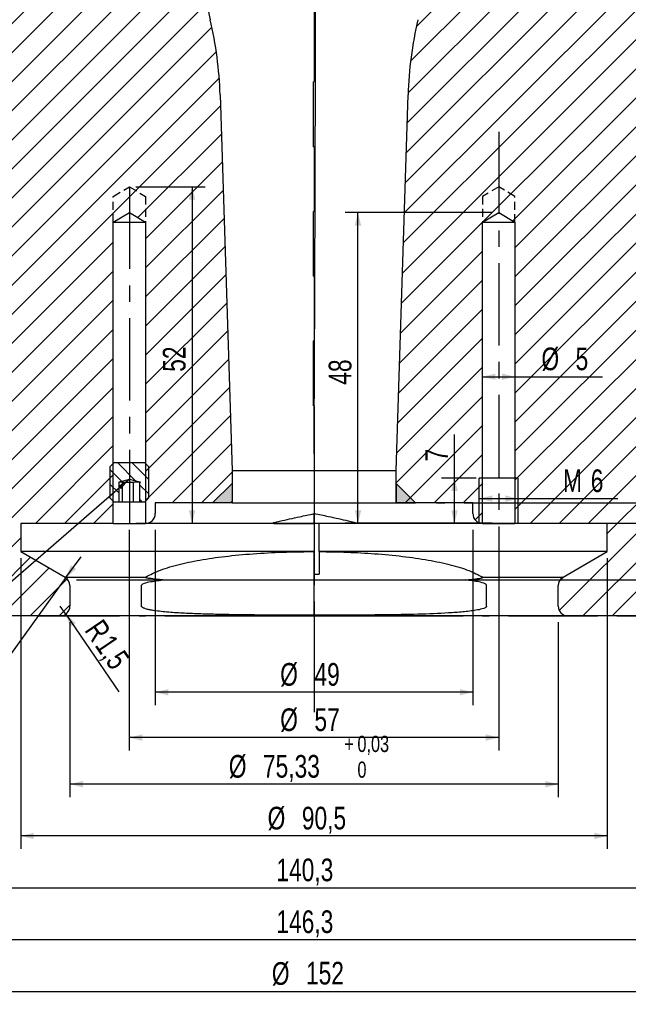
# Model space of a CAD drawing. Header units: millimetres. Extents: x 8 to 834, y 8 to 586.
# Tile 5 of 20: x 327 to 421, y 120 to 272. Entities that reach past the tile are written whole.
import ezdxf

# ---------------------------------------------------------------- set-up
doc = ezdxf.new("R2010")
doc.units = ezdxf.units.MM
doc.linetypes.add('CENTERX2', pattern=[20.32, 12.7, -2.54, 2.54, -2.54])
doc.linetypes.add('HIDDEN', pattern=[1.905, 1.27, -0.635])
for name, color, linetype in [('CENTERLINE', 4, 'CENTERX2'), ('DETAIL', 3, 'Continuous'), ('DIMENSIONS', 2, 'Continuous'), ('HATCH', 3, 'Continuous'), ('HIDDEN', 3, 'HIDDEN'), ('TEXT', 2, 'Continuous')]:
    doc.layers.add(name, color=color, linetype=linetype)
doc.layers.add('OUTLINE', color=7, linetype='Continuous', lineweight=25)
doc.styles.add('SLDTEXTSTYLE0', font='TXT', dxfattribs={"width": 0.75})
doc.dimstyles.new('SLDDIMSTYLE10', dxfattribs={"dimtxt": 3.5, "dimasz": 2, "dimexe": 0, "dimexo": 0.0625, "dimgap": 0.875, "dimtad": 1, "dimrnd": 1e-09, "dimzin": 12, "dimdsep": 46, "dimtxsty": 'SLDTEXTSTYLE0', "dimsah": 1, "dimcen": 0.09, "dimadec": 0, "dimazin": 3, "dimtol": 1, "dimtp": 0.03, "dimtfac": 1, "dimtofl": 0, "dimtmove": 0, "dimatfit": 3, "dimfxl": 0, "dimfrac": 2, "dimtolj": 1, "dimarcsym": 0})
doc.dimstyles.new('SLDDIMSTYLE11', dxfattribs={"dimtxt": 3.5, "dimasz": 2, "dimexe": 0, "dimexo": 0.0625, "dimgap": 0.875, "dimtad": 1, "dimdec": 1, "dimrnd": 1e-09, "dimzin": 12, "dimdsep": 46, "dimtxsty": 'SLDTEXTSTYLE0', "dimsah": 1, "dimcen": 0, "dimadec": 0, "dimazin": 3, "dimtfac": 1, "dimtdec": 1, "dimtofl": 0, "dimtmove": 0, "dimatfit": 3, "dimfxl": 0, "dimfrac": 2, "dimtolj": 1, "dimtzin": 12, "dimarcsym": 0})
doc.dimstyles.new('SLDDIMSTYLE12', dxfattribs={"dimtxt": 3.5, "dimasz": 2, "dimexe": 0, "dimexo": 0.0625, "dimgap": 0.875, "dimtad": 1, "dimrnd": 1e-09, "dimzin": 12, "dimdsep": 46, "dimtxsty": 'SLDTEXTSTYLE0', "dimsah": 1, "dimcen": 0.09, "dimadec": 0, "dimazin": 3, "dimtol": 1, "dimtp": 0.02, "dimtm": 0.02, "dimtfac": 1, "dimtofl": 0, "dimtmove": 0, "dimatfit": 3, "dimfxl": 0, "dimfrac": 2, "dimtolj": 1, "dimarcsym": 0})
doc.dimstyles.new('SLDDIMSTYLE15', dxfattribs={"dimtxt": 3.5, "dimasz": 2, "dimexe": 0, "dimexo": 0.0625, "dimgap": 0.875, "dimtad": 1, "dimrnd": 1e-09, "dimzin": 12, "dimdsep": 46, "dimtxsty": 'SLDTEXTSTYLE0', "dimsah": 1, "dimcen": 0.09, "dimadec": 0, "dimazin": 3, "dimtol": 1, "dimtp": 0.02, "dimtfac": 1, "dimtofl": 0, "dimtmove": 0, "dimatfit": 3, "dimfxl": 0, "dimfrac": 2, "dimtolj": 1, "dimarcsym": 0})
doc.dimstyles.new('SLDDIMSTYLE17', dxfattribs={"dimtxt": 3.5, "dimasz": 2, "dimexe": 0, "dimexo": 0.0625, "dimgap": 0.875, "dimtad": 1, "dimdec": 1, "dimrnd": 1e-09, "dimzin": 12, "dimdsep": 46, "dimtxsty": 'SLDTEXTSTYLE0', "dimsah": 1, "dimcen": 0, "dimadec": 0, "dimazin": 3, "dimtfac": 1, "dimtdec": 1, "dimtofl": 0, "dimtmove": 1, "dimatfit": 3, "dimfxl": 0, "dimfrac": 2, "dimtolj": 1, "dimtzin": 12, "dimarcsym": 0})
doc.dimstyles.new('SLDDIMSTYLE19', dxfattribs={"dimtxt": 3.5, "dimasz": 2, "dimexe": 0, "dimexo": 0.0625, "dimgap": 0.875, "dimtad": 1, "dimrnd": 1e-09, "dimzin": 12, "dimdsep": 46, "dimtxsty": 'SLDTEXTSTYLE0', "dimsah": 1, "dimcen": 0.09, "dimadec": 0, "dimazin": 3, "dimtol": 1, "dimtp": 0.05, "dimtm": 0.05, "dimtfac": 1, "dimtofl": 0, "dimtmove": 0, "dimatfit": 3, "dimfxl": 0, "dimfrac": 2, "dimtolj": 1, "dimarcsym": 0})
doc.dimstyles.new('SLDDIMSTYLE2', dxfattribs={"dimtxt": 3.5, "dimasz": 2, "dimexe": 0, "dimexo": 0.0625, "dimgap": 0.875, "dimtad": 1, "dimrnd": 1e-09, "dimzin": 12, "dimdsep": 46, "dimtxsty": 'SLDTEXTSTYLE0', "dimsah": 1, "dimcen": 0.09, "dimadec": 0, "dimazin": 3, "dimtfac": 1, "dimtofl": 0, "dimtmove": 0, "dimatfit": 3, "dimfxl": 0, "dimfrac": 2, "dimtolj": 1, "dimtzin": 12, "dimarcsym": 0})
doc.dimstyles.new('SLDDIMSTYLE21', dxfattribs={"dimtxt": 0.18, "dimasz": 2, "dimexe": 0, "dimexo": 0.0625, "dimgap": 0, "dimtad": 0, "dimtih": 1, "dimtoh": 1, "dimdec": 0, "dimrnd": 1e-09, "dimzin": 0, "dimdsep": 46, "dimtxsty": 'Standard', "dimsah": 1, "dimcen": 0.09, "dimadec": 0, "dimazin": 0, "dimtfac": 2, "dimtdec": 0, "dimtofl": 0, "dimtmove": 0, "dimatfit": 3, "dimfxl": 0, "dimfrac": 2, "dimtolj": 1, "dimtzin": 0, "dimarcsym": 0})
doc.dimstyles.new('SLDDIMSTYLE9', dxfattribs={"dimtxt": 3.5, "dimasz": 2, "dimexe": 0, "dimexo": 0.0625, "dimgap": 0.875, "dimtad": 1, "dimdec": 1, "dimrnd": 1e-09, "dimzin": 12, "dimdsep": 46, "dimtxsty": 'SLDTEXTSTYLE0', "dimsah": 1, "dimcen": 0.09, "dimadec": 0, "dimazin": 3, "dimtfac": 1, "dimtdec": 1, "dimtofl": 0, "dimtmove": 0, "dimatfit": 3, "dimfxl": 0, "dimfrac": 2, "dimtolj": 1, "dimtzin": 12, "dimarcsym": 0})

# ---------------------------------------------------------------- blocks, each defined once
blk = doc.blocks.new('_D_19')
at = {"layer": 'DIMENSIONS'}
for p, q in [((298.95, 188.17), (298.95, 128.11)), ((445.25, 188.17), (445.25, 128.11)), ((298.95, 130.11), (445.25, 130.11))]:
    blk.add_line(p, q, dxfattribs=at)
for points in [[(298.95, 130.11), (300.95, 129.61), (300.95, 130.61)], [(445.25, 130.11), (443.25, 130.61), (443.25, 129.61)]]:
    blk.add_solid(points, dxfattribs=at)
at = {"layer": 'DIMENSIONS', "insert": (366.29, 134.62), "char_height": 3.5, "attachment_point": 1, "style": 'SLDTEXTSTYLE0'}
blk.add_mtext('146,3', dxfattribs=at)
blk = doc.blocks.new('_D_20')
at = {"layer": 'DIMENSIONS'}
for p, q in [((301.95, 179.12), (301.95, 136.11)), ((442.25, 179.12), (442.25, 136.11)), ((301.95, 138.11), (442.25, 138.11))]:
    blk.add_line(p, q, dxfattribs=at)
for points in [[(301.95, 138.11), (303.95, 137.61), (303.95, 138.61)], [(442.25, 138.11), (440.25, 138.61), (440.25, 137.61)]]:
    blk.add_solid(points, dxfattribs=at)
at = {"layer": 'DIMENSIONS', "insert": (366.29, 142.62), "char_height": 3.5, "attachment_point": 1, "style": 'SLDTEXTSTYLE0'}
blk.add_mtext('140,3', dxfattribs=at)
blk = doc.blocks.new('_D_21')
at = {"layer": 'DIMENSIONS'}
for p, q in [((296.1, 182.12), (296.1, 120.11)), ((448.1, 182.12), (448.1, 120.11)), ((296.1, 122.11), (448.1, 122.11))]:
    blk.add_line(p, q, dxfattribs=at)
for points in [[(296.1, 122.11), (298.1, 121.61), (298.1, 122.61)], [(448.1, 122.11), (446.1, 122.61), (446.1, 121.61)]]:
    blk.add_solid(points, dxfattribs=at)
at = {"layer": 'DIMENSIONS', "char_height": 3.5, "attachment_point": 1, "style": 'SLDTEXTSTYLE0'}
for s, insert in [('%%c', (365.59, 126.62)), ('152', (370.86, 126.67))]:
    blk.add_mtext(s, dxfattribs=dict(at, insert=insert))
blk = doc.blocks.new('_D_24')
at = {"layer": 'DIMENSIONS'}
for p, q in [((344.6, 246.4), (355.28, 246.4)), ((353.28, 246.4), (353.28, 194.4)), ((344.6, 194.4), (355.28, 194.4))]:
    blk.add_line(p, q, dxfattribs=at)
for points in [[(353.28, 246.4), (352.78, 244.4), (353.78, 244.4)], [(353.28, 194.4), (353.78, 196.4), (352.78, 196.4)]]:
    blk.add_solid(points, dxfattribs=at)
at = {"layer": 'DIMENSIONS', "insert": (348.77, 217.81), "char_height": 3.5, "attachment_point": 1, "rotation": 90, "style": 'SLDTEXTSTYLE0'}
blk.add_mtext('52', dxfattribs=at)
blk = doc.blocks.new('_D_26')
at = {"layer": 'DIMENSIONS'}
for p, q in [((347.6, 193.4), (347.6, 166.31)), ((396.6, 193.4), (396.6, 166.31)), ((396.6, 168.31), (347.6, 168.31))]:
    blk.add_line(p, q, dxfattribs=at)
for points in [[(347.6, 168.31), (349.6, 167.81), (349.6, 168.81)], [(396.6, 168.31), (394.6, 168.81), (394.6, 167.81)]]:
    blk.add_solid(points, dxfattribs=at)
at = {"layer": 'DIMENSIONS', "char_height": 3.5, "attachment_point": 1, "style": 'SLDTEXTSTYLE0'}
for s, insert in [('%%c', (366.88, 172.82)), ('49', (372.16, 172.82))]:
    blk.add_mtext(s, dxfattribs=dict(at, insert=insert))
blk = doc.blocks.new('_D_27')
at = {"layer": 'DIMENSIONS'}
for p, q in [((326.85, 189.04), (326.85, 144.11)), ((417.35, 189.04), (417.35, 144.11)), ((417.35, 146.11), (326.85, 146.11))]:
    blk.add_line(p, q, dxfattribs=at)
for points in [[(326.85, 146.11), (328.85, 145.61), (328.85, 146.61)], [(417.35, 146.11), (415.35, 146.61), (415.35, 145.61)]]:
    blk.add_solid(points, dxfattribs=at)
at = {"layer": 'DIMENSIONS', "char_height": 3.5, "attachment_point": 1, "style": 'SLDTEXTSTYLE0'}
for s, insert in [('%%c', (364.94, 150.62)), ('90,5', (370.22, 150.62))]:
    blk.add_mtext(s, dxfattribs=dict(at, insert=insert))
blk = doc.blocks.new('_D_28')
at = {"layer": 'DIMENSIONS'}
for p, q in [((334.44, 179.12), (334.44, 152.11)), ((409.77, 179.12), (409.77, 152.11)), ((409.77, 154.11), (334.44, 154.11))]:
    blk.add_line(p, q, dxfattribs=at)
for points in [[(334.44, 154.11), (336.44, 153.61), (336.44, 154.61)], [(409.77, 154.11), (407.77, 154.61), (407.77, 153.61)]]:
    blk.add_solid(points, dxfattribs=at)
at = {"layer": 'DIMENSIONS', "attachment_point": 1, "style": 'SLDTEXTSTYLE0'}
for s, insert, char_height in [('0,03', (378.8, 161.58), 2.5), ('+', (376.78, 161.58), 2.5), ('%%c', (358.95, 158.62), 3.5), ('75,33', (364.22, 158.62), 3.5), ('0', (378.8, 157.61), 2.5)]:
    blk.add_mtext(s, dxfattribs=dict(at, insert=insert, char_height=char_height))
blk = doc.blocks.new('_D_29')
at = {"layer": 'DIMENSIONS'}
for q in [(332.94, 181.62), (341.96, 168.38)]:
    blk.add_line((333.78, 180.38), q, dxfattribs=at)
blk.add_solid([(333.78, 180.38), (334.5, 178.44), (335.32, 179.01)], dxfattribs=at)
at = {"layer": 'DIMENSIONS', "char_height": 3.5, "attachment_point": 1, "rotation": 304.2503, "style": 'SLDTEXTSTYLE0'}
for s, insert in [('R', (339.48, 179.86)), ('1,5', (341.07, 177.51))]:
    blk.add_mtext(s, dxfattribs=dict(at, insert=insert))
blk = doc.blocks.new('_D_32')
at = {"layer": 'DIMENSIONS'}
for p, q in [((343.6, 193.4), (343.6, 159.31)), ((400.6, 193.4), (400.6, 159.31)), ((400.6, 161.31), (343.6, 161.31))]:
    blk.add_line(p, q, dxfattribs=at)
for points in [[(343.6, 161.31), (345.6, 160.81), (345.6, 161.81)], [(400.6, 161.31), (398.6, 161.81), (398.6, 160.81)]]:
    blk.add_solid(points, dxfattribs=at)
at = {"layer": 'DIMENSIONS', "char_height": 3.5, "attachment_point": 1, "style": 'SLDTEXTSTYLE0'}
for s, insert in [('%%c', (366.88, 165.82)), ('57', (372.16, 165.82))]:
    blk.add_mtext(s, dxfattribs=dict(at, insert=insert))
blk = doc.blocks.new('_D_33')
at = {"layer": 'DIMENSIONS'}
for p, q in [((399.6, 242.4), (376.88, 242.4)), ((378.88, 194.4), (378.88, 242.4)), ((399.6, 194.4), (376.88, 194.4))]:
    blk.add_line(p, q, dxfattribs=at)
for points in [[(378.88, 242.4), (378.38, 240.4), (379.38, 240.4)], [(378.88, 194.4), (379.38, 196.4), (378.38, 196.4)]]:
    blk.add_solid(points, dxfattribs=at)
at = {"layer": 'DIMENSIONS', "insert": (374.37, 215.81), "char_height": 3.5, "attachment_point": 1, "rotation": 90, "style": 'SLDTEXTSTYLE0'}
blk.add_mtext('48', dxfattribs=at)
blk = doc.blocks.new('_D_34')
at = {"layer": 'DIMENSIONS'}
for p, q in [((398.1, 217.04), (403.1, 217.04)), ((403.1, 217.04), (416.63, 217.04))]:
    blk.add_line(p, q, dxfattribs=at)
for points in [[(398.1, 217.04), (400.1, 216.54), (400.1, 217.54)], [(403.1, 217.04), (401.1, 217.54), (401.1, 216.54)]]:
    blk.add_solid(points, dxfattribs=at)
at = {"layer": 'DIMENSIONS', "char_height": 3.5, "attachment_point": 1, "style": 'SLDTEXTSTYLE0'}
for s, insert in [('%%c', (407.19, 221.55)), ('5', (412.46, 221.55))]:
    blk.add_mtext(s, dxfattribs=dict(at, insert=insert))
blk = doc.blocks.new('_D_35')
at = {"layer": 'DIMENSIONS'}
for p, q in [((397.6, 195.4), (397.6, 200.22)), ((403.6, 195.4), (403.6, 200.22)), ((397.6, 198.22), (403.6, 198.22)), ((403.6, 198.22), (418.97, 198.22))]:
    blk.add_line(p, q, dxfattribs=at)
for points in [[(397.6, 198.22), (399.6, 197.72), (399.6, 198.72)], [(403.6, 198.22), (401.6, 198.72), (401.6, 197.72)]]:
    blk.add_solid(points, dxfattribs=at)
at = {"layer": 'DIMENSIONS', "char_height": 3.5, "attachment_point": 1, "style": 'SLDTEXTSTYLE0'}
for s, insert in [('M', (410.52, 202.73)), ('6', (414.8, 202.73))]:
    blk.add_mtext(s, dxfattribs=dict(at, insert=insert))
blk = doc.blocks.new('_D_36')
at = {"layer": 'DIMENSIONS'}
for p, q in [((393.77, 201.4), (393.77, 208.13)), ((397.1, 201.4), (391.77, 201.4)), ((393.77, 194.4), (393.77, 201.4)), ((397.1, 194.4), (391.77, 194.4))]:
    blk.add_line(p, q, dxfattribs=at)
for points in [[(393.77, 201.4), (393.27, 199.4), (394.27, 199.4)], [(393.77, 194.4), (394.27, 196.4), (393.27, 196.4)]]:
    blk.add_solid(points, dxfattribs=at)
at = {"layer": 'DIMENSIONS', "insert": (389.26, 203.97), "char_height": 3.5, "attachment_point": 1, "rotation": 90, "style": 'SLDTEXTSTYLE0'}
blk.add_mtext('7', dxfattribs=at)
blk = doc.blocks.new('_D_38')
at = {"layer": 'DIMENSIONS'}
for p, q in [((391, 197.57), (392.27, 197.57)), ((395.27, 197.57), (489.3, 197.57)), ((487.3, 180.12), (487.3, 197.57)), ((373.1, 180.12), (395.1, 180.12)), ((398.1, 180.12), (399.1, 180.12)), ((402.1, 180.12), (415.85, 180.12)), ((418.85, 180.12), (469.8, 180.12)), ((472.8, 180.12), (489.3, 180.12)), ((487.3, 180.12), (487.3, 150.1))]:
    blk.add_line(p, q, dxfattribs=at)
for points in [[(487.3, 197.57), (486.8, 195.57), (487.8, 195.57)], [(487.3, 180.12), (487.8, 182.12), (486.8, 182.12)]]:
    blk.add_solid(points, dxfattribs=at)
at = {"layer": 'DIMENSIONS', "attachment_point": 1, "rotation": 90, "style": 'SLDTEXTSTYLE0'}
for s, insert, char_height in [('±0,02', (483.8, 164.61), 2.5), ('17,45', (482.79, 151.69), 3.5)]:
    blk.add_mtext(s, dxfattribs=dict(at, insert=insert, char_height=char_height))
blk = doc.blocks.new('_D_39')
at = {"layer": 'DIMENSIONS'}
for p, q in [((348.6, 194.4), (481.3, 194.4)), ((479.3, 194.4), (479.3, 180.12)), ((329.71, 180.12), (342.1, 180.12)), ((345.1, 180.12), (346.1, 180.12)), ((349.1, 180.12), (395.1, 180.12)), ((398.1, 180.12), (399.1, 180.12)), ((402.1, 180.12), (415.85, 180.12)), ((418.85, 180.12), (469.8, 180.12)), ((472.8, 180.12), (481.3, 180.12)), ((479.3, 180.12), (479.3, 155.13))]:
    blk.add_line(p, q, dxfattribs=at)
for points in [[(479.3, 194.4), (478.8, 192.4), (479.8, 192.4)], [(479.3, 180.12), (479.8, 182.12), (478.8, 182.12)]]:
    blk.add_solid(points, dxfattribs=at)
at = {"layer": 'DIMENSIONS', "attachment_point": 1, "rotation": 90, "style": 'SLDTEXTSTYLE0'}
for s, insert, char_height in [('±0,02', (475.8, 169.64), 2.5), ('14,28', (474.79, 156.72), 3.5)]:
    blk.add_mtext(s, dxfattribs=dict(at, insert=insert, char_height=char_height))
blk = doc.blocks.new('_D_40')
at = {"layer": 'DIMENSIONS'}
for p, q in [((348.6, 194.4), (473.3, 194.4)), ((471.3, 185.66), (471.3, 194.4)), ((335.44, 185.66), (473.3, 185.66)), ((471.3, 185.66), (471.3, 157.5))]:
    blk.add_line(p, q, dxfattribs=at)
for points in [[(471.3, 194.4), (470.8, 192.4), (471.8, 192.4)], [(471.3, 185.66), (471.8, 187.66), (470.8, 187.66)]]:
    blk.add_solid(points, dxfattribs=at)
at = {"layer": 'DIMENSIONS', "attachment_point": 1, "rotation": 90, "style": 'SLDTEXTSTYLE0'}
for s, insert, char_height in [('0,02', (463.83, 171.07), 2.5), ('0', (467.8, 171.07), 2.5), ('+', (463.83, 169.05), 2.5), ('8,74', (466.79, 159.08), 3.5)]:
    blk.add_mtext(s, dxfattribs=dict(at, insert=insert, char_height=char_height))
blk = doc.blocks.new('_D_42')
at = {"layer": 'DIMENSIONS'}
for q in [(336.17, 189.24), (317.64, 163.66)]:
    blk.add_line((333.82, 186.01), q, dxfattribs=at)
blk.add_solid([(333.82, 186.01), (335.4, 187.33), (334.59, 187.92)], dxfattribs=at)
at = {"layer": 'DIMENSIONS', "char_height": 3.5, "attachment_point": 1, "rotation": 54.023, "style": 'SLDTEXTSTYLE0'}
for s, insert in [('1,5', (316.58, 169.89)), ('R', (314.92, 167.6))]:
    blk.add_mtext(s, dxfattribs=dict(at, insert=insert))
blk = doc.blocks.new('_D_47')
at = {"layer": 'DIMENSIONS'}
for p, q in [((407.05, 397.57), (489.3, 397.57)), ((487.3, 397.57), (487.3, 197.57)), ((397.6, 197.57), (489.3, 197.57))]:
    blk.add_line(p, q, dxfattribs=at)
for points in [[(487.3, 397.57), (486.8, 395.57), (487.8, 395.57)], [(487.3, 197.57), (487.8, 199.57), (486.8, 199.57)]]:
    blk.add_solid(points, dxfattribs=at)
at = {"layer": 'DIMENSIONS', "attachment_point": 1, "rotation": 90, "style": 'SLDTEXTSTYLE0'}
for s, insert, char_height in [('±0,05', (483.8, 298.13), 2.5), ('200', (482.79, 289.08), 3.5)]:
    blk.add_mtext(s, dxfattribs=dict(at, insert=insert, char_height=char_height))

msp = doc.modelspace()

# ---------------------------------------------------------------- hatches: boundary and pattern name
at = {"layer": 'HATCH'}
h = msp.add_hatch(dxfattribs=at)
h.set_pattern_fill('ANSI31', color=256, angle=3e-322, style=0)
edge = h.paths.add_edge_path(flags=0)
edge.add_arc((305.10439, 290.66771), 2, -78, 78, ccw=False)
edge.add_line((305.52022, 288.71142), (296.10439, 286.71002))
edge.add_line((296.10439, 286.71002), (296.10439, 282.6254))
edge.add_line((296.10439, 282.6254), (305.52022, 280.62401))
edge.add_arc((305.10439, 278.66771), 2, -78, 78, ccw=False)
edge.add_line((305.52022, 276.71142), (296.10439, 274.71002))
edge.add_line((296.10439, 274.71002), (296.10439, 270.6254))
edge.add_line((296.10439, 270.6254), (305.52022, 268.62401))
edge.add_arc((305.10439, 266.66771), 2, -78, 78, ccw=False)
edge.add_line((305.52022, 264.71142), (296.10439, 262.71002))
edge.add_line((296.10439, 262.71002), (296.10439, 249.26771))
edge.add_line((296.10439, 249.26771), (301.95439, 249.26771))
edge.add_line((301.95439, 249.26771), (301.95439, 243.06771))
edge.add_line((301.95439, 243.06771), (319.95439, 243.06771))
edge.add_line((319.95439, 243.06771), (321.99732, 239.66771))
edge.add_line((321.99732, 239.66771), (319.95439, 236.26771))
edge.add_line((319.95439, 236.26771), (301.95439, 236.26771))
edge.add_line((301.95439, 236.26771), (301.95439, 180.11771))
edge.add_line((301.95439, 180.11771), (332.93939, 180.11771))
edge.add_arc((332.93939, 181.61771), 1.5, 270, 360)
edge.add_line((334.43939, 181.61771), (334.43939, 184.79169))
edge.add_arc((332.93939, 184.79169), 1.5, 0, 60)
edge.add_line((333.68939, 186.09073), (326.85439, 190.03692))
edge.add_line((326.85439, 190.03692), (326.85439, 194.39771))
edge.add_line((326.85439, 194.39771), (341.10439, 194.39771))
edge.add_line((341.10439, 194.39771), (341.10439, 240.89556))
edge.add_line((341.10439, 240.89556), (343.60439, 242.39771))
edge.add_line((343.60439, 242.39771), (346.10439, 240.89556))
edge.add_line((346.10439, 240.89556), (346.10439, 194.39771))
edge.add_arc((346.10439, 195.89771), 1.5, 270, 360)
edge.add_line((347.60439, 195.89771), (347.60439, 197.56771))
edge.add_line((347.60439, 197.56771), (359.45439, 197.56771))
edge.add_line((359.45439, 197.56771), (359.45439, 202.56771))
edge.add_line((359.45439, 202.56771), (357.60439, 260.56771))
edge.add_arc((297.63489, 258.65489), 60, 1.8269184, 13.0381869)
edge.add_arc((425.51259, 288.26757), 71.26163, 180.5627083, 193.0381869, ccw=False)
edge.add_line((354.25439, 287.56771), (353.70439, 343.56771))
edge.add_arc((284.57451, 342.88876), 69.13322, 0.5627083, 6.8850378)
edge.add_arc((422.70439, 359.56771), 70, 180, 186.8850378, ccw=False)
edge.add_arc((250.90439, 359.56771), 101.8, 0, 13.6855468)
edge.add_arc((374.10439, 389.56771), 25, 180, 193.6855468, ccw=False)
edge.add_arc((381.60439, 389.56771), 32.5, 165.7499673, 180, ccw=False)
edge.add_line((350.10439, 397.56771), (338.15439, 397.56771))
edge.add_line((338.15439, 397.56771), (338.15439, 395.56771))
edge.add_line((338.15439, 395.56771), (333.15439, 395.56771))
edge.add_line((333.15439, 395.56771), (333.15439, 397.56771))
edge.add_line((333.15439, 397.56771), (328.24692, 406.06771))
edge.add_arc((326.51486, 405.06771), 2, 30, 90)
edge.add_line((326.51486, 407.06771), (324.20439, 407.06771))
edge.add_line((324.20439, 407.06771), (324.20439, 381.81771))
edge.add_line((324.20439, 381.81771), (319.10439, 378.75333))
edge.add_line((319.10439, 378.75333), (314.00439, 381.81771))
edge.add_line((314.00439, 381.81771), (314.00439, 407.06771))
edge.add_line((314.00439, 407.06771), (312.63937, 407.06771))
edge.add_line((312.63937, 407.06771), (312.63937, 406.96771))
edge.add_line((312.63937, 406.96771), (312.16237, 406.96771))
edge.add_line((312.16237, 406.96771), (312.16237, 407.06771))
edge.add_line((312.16237, 407.06771), (308.16611, 407.06771))
edge.add_line((308.16611, 407.06771), (308.16611, 406.96771))
edge.add_line((308.16611, 406.96771), (307.67405, 406.96771))
edge.add_line((307.67405, 406.96771), (307.67405, 407.06771))
edge.add_line((307.67405, 407.06771), (307.15439, 407.06771))
edge.add_line((307.15439, 407.06771), (307.15439, 375.36771))
edge.add_line((307.15439, 375.36771), (307.15439, 303.4775))
edge.add_arc((304.15439, 303.4775), 3, 282, 360, ccw=False)
edge.add_line((304.77813, 300.54306), (298.48066, 299.20449))
edge.add_arc((299.10439, 296.27004), 3, 102, 180)
edge.add_line((296.10439, 296.27004), (296.10439, 294.6254))
edge.add_line((296.10439, 294.6254), (305.52022, 292.62401))
h = msp.add_hatch(dxfattribs=at)
h.set_pattern_fill('ANSI31', color=256, angle=3e-322, style=0)
edge = h.paths.add_edge_path(flags=0)
edge.add_line((431.56941, 407.06771), (430.20439, 407.06771))
edge.add_line((430.20439, 407.06771), (430.20439, 381.81771))
edge.add_line((430.20439, 381.81771), (425.10439, 378.75333))
edge.add_line((425.10439, 378.75333), (420.00439, 381.81771))
edge.add_line((420.00439, 381.81771), (420.00439, 407.06771))
edge.add_line((420.00439, 407.06771), (417.69392, 407.06771))
edge.add_arc((417.69392, 405.06771), 2, 90, 150)
edge.add_line((415.96187, 406.06771), (411.05439, 397.56771))
edge.add_line((411.05439, 397.56771), (411.05439, 395.56771))
edge.add_line((411.05439, 395.56771), (406.05439, 395.56771))
edge.add_line((406.05439, 395.56771), (406.05439, 397.56771))
edge.add_line((406.05439, 397.56771), (394.10439, 397.56771))
edge.add_arc((362.60439, 389.56771), 32.5, 0, 14.2500327, ccw=False)
edge.add_arc((370.10439, 389.56771), 25, 346.3144532, 360, ccw=False)
edge.add_arc((493.30439, 359.56771), 101.8, 166.3144532, 180)
edge.add_arc((321.50439, 359.56771), 70, 353.1149622, 360, ccw=False)
edge.add_arc((459.63428, 342.88876), 69.13322, 173.1149622, 179.4372917)
edge.add_line((390.50439, 343.56771), (389.95439, 287.56771))
edge.add_arc((318.6962, 288.26757), 71.26163, 346.9618131, 359.4372917, ccw=False)
edge.add_arc((446.57389, 258.65489), 60, 166.9618131, 178.1730816)
edge.add_line((386.60439, 260.56771), (384.75439, 202.56771))
edge.add_line((384.75439, 202.56771), (384.75439, 197.56771))
edge.add_line((384.75439, 197.56771), (396.60439, 197.56771))
edge.add_line((396.60439, 197.56771), (396.60439, 195.89771))
edge.add_arc((398.10439, 195.89771), 1.5, 180, 270)
edge.add_line((398.10439, 194.39771), (398.10439, 240.89556))
edge.add_line((398.10439, 240.89556), (400.60439, 242.39771))
edge.add_line((400.60439, 242.39771), (403.10439, 240.89556))
edge.add_line((403.10439, 240.89556), (403.10439, 194.39771))
edge.add_line((403.10439, 194.39771), (417.35439, 194.39771))
edge.add_line((417.35439, 194.39771), (417.35439, 190.03692))
edge.add_line((417.35439, 190.03692), (410.51939, 186.09073))
edge.add_arc((411.26939, 184.79169), 1.5, 120, 180)
edge.add_line((409.76939, 184.79169), (409.76939, 181.61771))
edge.add_arc((411.26939, 181.61771), 1.5, 180, 270)
edge.add_line((411.26939, 180.11771), (442.25439, 180.11771))
edge.add_line((442.25439, 180.11771), (442.25439, 236.26771))
edge.add_line((442.25439, 236.26771), (424.25439, 236.26771))
edge.add_line((424.25439, 236.26771), (422.21147, 239.66771))
edge.add_line((422.21147, 239.66771), (424.25439, 243.06771))
edge.add_line((424.25439, 243.06771), (442.25439, 243.06771))
edge.add_line((442.25439, 243.06771), (442.25439, 249.26771))
edge.add_line((442.25439, 249.26771), (448.10439, 249.26771))
edge.add_line((448.10439, 249.26771), (448.10439, 262.71002))
edge.add_line((448.10439, 262.71002), (438.68857, 264.71142))
edge.add_arc((439.10439, 266.66771), 2, 102, 258, ccw=False)
edge.add_line((438.68857, 268.62401), (448.10439, 270.6254))
edge.add_line((448.10439, 270.6254), (448.10439, 274.71002))
edge.add_line((448.10439, 274.71002), (438.68857, 276.71142))
edge.add_arc((439.10439, 278.66771), 2, 102, 258, ccw=False)
edge.add_line((438.68857, 280.62401), (448.10439, 282.6254))
edge.add_line((448.10439, 282.6254), (448.10439, 286.71002))
edge.add_line((448.10439, 286.71002), (438.68857, 288.71142))
edge.add_arc((439.10439, 290.66771), 2, 102, 258, ccw=False)
edge.add_line((438.68857, 292.62401), (448.10439, 294.6254))
edge.add_line((448.10439, 294.6254), (448.10439, 296.27004))
edge.add_arc((445.10439, 296.27004), 3, 0, 78)
edge.add_line((445.72813, 299.20449), (439.43066, 300.54306))
edge.add_arc((440.05439, 303.4775), 3, 180, 258, ccw=False)
edge.add_line((437.05439, 303.4775), (437.05439, 375.36771))
edge.add_line((437.05439, 375.36771), (437.05439, 407.06771))
edge.add_line((437.05439, 407.06771), (436.53473, 407.06771))
edge.add_line((436.53473, 407.06771), (436.53473, 406.96771))
edge.add_line((436.53473, 406.96771), (436.04267, 406.96771))
edge.add_line((436.04267, 406.96771), (436.04267, 407.06771))
edge.add_line((436.04267, 407.06771), (432.04641, 407.06771))
edge.add_line((432.04641, 407.06771), (432.04641, 406.96771))
edge.add_line((432.04641, 406.96771), (431.56941, 406.96771))
edge.add_line((431.56941, 406.96771), (431.56941, 407.06771))
h = msp.add_hatch(dxfattribs=at)
h.set_pattern_fill('ANSI31', color=256, scale=0.5, angle=90, style=0)
h.paths.add_polyline_path([(346.00439, 197.73788), (346.60439, 198.33788), (346.60439, 203.13788), (346.00439, 203.73788), (341.20439, 203.73788), (340.60439, 203.13788), (340.60439, 198.33788), (341.20439, 197.73788), (342.01544, 197.73788), (342.01544, 200.81212), (343.60439, 201.23788), (345.19335, 200.81212), (345.19335, 197.73788)], flags=0)
for points in [[(359.45439, 197.56771), (356.45439, 197.56771), (359.45439, 200.56771)], [(384.75439, 200.56771), (384.75439, 197.56771), (387.75439, 197.56771)]]:
    msp.add_hatch(color=256, dxfattribs=at).paths.add_polyline_path(points, flags=0)

# ---------------------------------------------------------------- linework, layer by layer
at = {"layer": 'CENTERLINE'}
for p, q in [((400.60439, 254.88332), (400.60439, 192.40552)), ((343.60439, 246.39771), (343.60439, 194.39771)), ((372.10439, 197.56771), (372.10439, 165.254)), ((372.10439, 180.11771), (372.10439, 175.29641))]:
    msp.add_line(p, q, dxfattribs=at)
at = {"layer": 'DETAIL'}
for p, q in [((397.60439, 194.4835), (397.60439, 201.39771)), ((403.60439, 201.39771), (397.60439, 201.39771)), ((403.60439, 194.39771), (403.60439, 201.39771))]:
    msp.add_line(p, q, dxfattribs=at)
at = {"layer": 'HIDDEN'}
for p, q in [((341.10439, 244.89556), (343.60439, 246.39771)), ((343.60439, 246.39771), (346.10439, 244.89556)), ((400.60439, 246.39771), (398.10439, 244.89556)), ((403.10439, 244.89556), (400.60439, 246.39771)), ((341.10439, 240.89556), (341.10439, 244.89556)), ((346.10439, 244.89556), (346.10439, 240.89556)), ((398.10439, 244.89556), (398.10439, 240.89556)), ((403.10439, 240.89556), (403.10439, 244.89556))]:
    msp.add_line(p, q, dxfattribs=at)
at = {"layer": 'OUTLINE'}
for p, q in [((372.10439, 287.56771), (372.10439, 272.19092)), ((372.10439, 272.19092), (372.10439, 262.56771)), ((372.10439, 262.56771), (372.00439, 262.56771)), ((357.60439, 260.56771), (359.45439, 202.56771)), ((372.00439, 252.56771), (372.00439, 260.56771)), ((384.75439, 202.56771), (386.60439, 260.56771)), ((372.00439, 252.56771), (372.10439, 252.56771)), ((372.10439, 252.56771), (372.10439, 242.56771)), ((341.10439, 240.89556), (343.60439, 242.39771)), ((343.60439, 242.39771), (346.10439, 240.89556)), ((372.10439, 242.56771), (372.00439, 242.56771)), ((372.00439, 232.56771), (372.00439, 242.56771)), ((398.10439, 240.89556), (400.60439, 242.39771)), ((400.60439, 242.39771), (403.10439, 240.89556)), ((341.10439, 194.39771), (341.10439, 240.89556)), ((341.10439, 240.89556), (346.10439, 240.89556)), ((346.10439, 240.89556), (346.10439, 194.39771)), ((398.10439, 240.89556), (403.10439, 240.89556)), ((398.10439, 194.39771), (398.10439, 240.89556)), ((403.10439, 240.89556), (403.10439, 194.39771)), ((372.00439, 232.56771), (372.10439, 232.56771)), ((372.10439, 232.56771), (372.10439, 222.56771)), ((372.10439, 222.56771), (372.00439, 222.56771)), ((372.00439, 212.56771), (372.00439, 222.56771)), ((372.00439, 212.56771), (372.10439, 212.56771)), ((372.10439, 212.56771), (372.10439, 202.56771)), ((372.10439, 205.11771), (372.10439, 202.56771)), ((340.60439, 203.13788), (341.20439, 203.73788)), ((340.60439, 203.13788), (340.60439, 198.33788)), ((346.00439, 203.73788), (341.20439, 203.73788)), ((346.00439, 203.73788), (346.60439, 203.13788)), ((346.60439, 198.33788), (346.60439, 203.13788)), ((359.45439, 202.56771), (359.45439, 197.56771)), ((359.45439, 202.56771), (372.10439, 202.56771)), ((372.10439, 202.56771), (384.75439, 202.56771)), ((372.10439, 202.56771), (372.10439, 197.56771)), ((384.75439, 197.56771), (384.75439, 202.56771)), ((342.01544, 200.81212), (343.60439, 201.23788)), ((342.01544, 197.73788), (342.01544, 200.81212)), ((342.01544, 200.81212), (342.47407, 200.77378)), ((342.47407, 200.77378), (344.17579, 200.77378)), ((342.47407, 200.77378), (342.47407, 197.73788)), ((343.60439, 201.23788), (345.19335, 200.81212)), ((344.17579, 200.77378), (344.17579, 197.73788)), ((345.19335, 200.81212), (345.19335, 197.73788)), ((356.45439, 197.56771), (359.45439, 200.56771)), ((359.45439, 200.56771), (359.45439, 197.56771)), ((384.75439, 200.56771), (384.75439, 197.56771)), ((387.75439, 197.56771), (384.75439, 200.56771)), ((341.20439, 197.73788), (340.60439, 198.33788)), ((341.20439, 197.73788), (342.01544, 197.73788)), ((342.01544, 197.73788), (342.47407, 197.73788)), ((342.47407, 197.73788), (344.17579, 197.73788)), ((344.17579, 197.73788), (345.19335, 197.73788)), ((345.19335, 197.73788), (346.00439, 197.73788)), ((346.60439, 198.33788), (346.00439, 197.73788)), ((359.45439, 197.56771), (347.60439, 197.56771)), ((347.60439, 197.56771), (347.60439, 195.89771)), ((359.45439, 197.56771), (356.45439, 197.56771)), ((359.45439, 197.56771), (372.10439, 197.56771)), ((372.10439, 197.56771), (372.10439, 195.89771)), ((372.10439, 197.56771), (384.75439, 197.56771)), ((396.60439, 197.56771), (384.75439, 197.56771)), ((384.75439, 197.56771), (387.75439, 197.56771)), ((396.60439, 195.89771), (396.60439, 197.56771)), ((372.10439, 194.39771), (372.10439, 195.89771)), ((341.10439, 194.39771), (326.85439, 194.39771)), ((326.85439, 194.39771), (326.85439, 190.03692)), ((341.10439, 194.39771), (346.10439, 194.39771)), ((347.37692, 194.39771), (346.10439, 194.39771)), ((351.06995, 194.39771), (347.37692, 194.39771)), ((356.82198, 194.39771), (351.06995, 194.39771)), ((364.06995, 194.39771), (356.82198, 194.39771)), ((365.89433, 194.39771), (364.06995, 194.39771)), ((365.89433, 194.39771), (372.10439, 194.39771)), ((378.31446, 194.39771), (372.10439, 194.39771)), ((372.10439, 194.39771), (372.10439, 190.03692)), ((372.90439, 190.03692), (372.90439, 194.39771)), ((380.13883, 194.39771), (378.31446, 194.39771)), ((387.38681, 194.39771), (380.13883, 194.39771)), ((393.13883, 194.39771), (387.38681, 194.39771)), ((396.83186, 194.39771), (393.13883, 194.39771)), ((398.10439, 194.39771), (396.83186, 194.39771)), ((398.10439, 194.39771), (403.10439, 194.39771)), ((417.35439, 194.39771), (403.10439, 194.39771)), ((417.35439, 190.03692), (417.35439, 194.39771)), ((326.85439, 190.03692), (333.68939, 186.09073)), ((372.10439, 190.03692), (326.85439, 190.03692)), ((372.10439, 185.65771), (372.10439, 190.03692)), ((417.35439, 190.03692), (372.90439, 190.03692)), ((372.90439, 190.03458), (372.90439, 186.5513)), ((410.51939, 186.09073), (417.35439, 190.03692)), ((333.68939, 186.09073), (346.09982, 186.09073)), ((348.76682, 185.65771), (372.10439, 185.65771)), ((372.10439, 185.65771), (372.10439, 186.54553)), ((372.10439, 185.65771), (395.44197, 185.65771)), ((372.10439, 180.2035), (372.10439, 185.65771)), ((398.10897, 186.09073), (410.51939, 186.09073)), ((334.43939, 184.79169), (334.43939, 181.61771)), ((345.47122, 181.61771), (345.47122, 184.79169)), ((398.73757, 181.61771), (398.73757, 184.79169)), ((409.76939, 181.61771), (409.76939, 184.79169)), ((332.93939, 180.11771), (301.95439, 180.11771)), ((372.10439, 180.11771), (332.93939, 180.11771)), ((372.10439, 180.2035), (372.10439, 180.11771)), ((411.26939, 180.11771), (372.10439, 180.11771)), ((442.25439, 180.11771), (411.26939, 180.11771))]:
    msp.add_line(p, q, dxfattribs=at)
for centre, radius, start, end in [((425.51259, 288.26757), 71.26163, 180.5627083, 193.0381869), ((297.63489, 258.65489), 60, 1.8269184, 13.0381869), ((446.57389, 258.65489), 60, 166.9618131, 178.1730816), ((346.10439, 195.89771), 1.5, 270, 0), ((398.10439, 195.89771), 1.5, 180, 270), ((332.93939, 184.79169), 1.5, 0, 60), ((411.26939, 184.79169), 1.5, 120, 180), ((332.93939, 181.61771), 1.5, 270, 0), ((411.26939, 181.61771), 1.5, 180, 270)]:
    msp.add_arc(centre, radius, start, end, dxfattribs=at)
for points, knots in [([(372.33714, 272.19092), (372.3405, 274.71355), (372.34726, 279.78895), (372.35054, 284.96455), (372.3522, 287.56771)], [0, 0, 0, 0, 0.4970307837, 1, 1, 1, 1]), ([(372.31627, 260.56771), (372.31831, 261.53933), (372.32239, 263.48488), (372.32783, 266.39813), (372.33283, 269.30716), (372.3357, 271.22889), (372.33714, 272.19092)], [0, 0, 0, 0, 0.248505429, 0.497600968, 0.7484968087, 1, 1, 1, 1]), ([(372.00439, 260.56771), (372.00439, 260.86189), (372.00439, 261.52897), (372.00439, 262.19526), (372.00439, 262.56771)], [0, 0, 0, 0, 0.440990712, 1, 1, 1, 1]), ([(372.10439, 205.11771), (372.14651, 213.3387), (372.24121, 231.82193), (372.28948, 250.30536), (372.31627, 260.56771)], [0, 0, 0, 0, 0.4447804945, 1, 1, 1, 1]), ([(344.17579, 200.77378), (344.51031, 200.81274), (344.8886, 200.8568), (345.26281, 200.78239), (345.30612, 200.77378)], [0, 0, 0, 0, 0.884283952, 1, 1, 1, 1]), ([(365.89433, 194.39771), (365.84822, 194.39862), (365.78116, 194.39994), (365.73329, 194.4146), (365.72965, 194.43232), (365.76712, 194.45784), (365.85599, 194.49453), (366.17952, 194.5953), (367.55142, 194.91926), (369.58202, 195.34721), (371.36109, 195.73549), (372.10439, 195.89771)], [0, 0, 0, 0, 0.031328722, 0.045561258, 0.059933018, 0.072763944, 0.088066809, 0.115277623, 0.229314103, 0.678006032, 1, 1, 1, 1]), ([(378.31446, 194.39771), (378.36057, 194.39862), (378.42763, 194.39994), (378.4755, 194.4146), (378.47914, 194.43232), (378.44167, 194.45784), (378.3528, 194.49453), (378.02927, 194.5953), (376.65736, 194.91926), (374.62676, 195.34721), (372.84769, 195.73549), (372.10439, 195.89771)], [0, 0, 0, 0, 0.031328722, 0.045561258, 0.059933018, 0.072763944, 0.088066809, 0.115277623, 0.229314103, 0.678006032, 1, 1, 1, 1]), ([(346.09982, 186.09073), (346.81741, 186.46635), (348.25265, 187.21762), (351.31897, 188.11093), (354.8819, 188.83055), (358.8553, 189.3795), (363.21421, 189.76614), (367.68084, 189.99701), (370.68123, 190.02408), (372.10439, 190.03692)], [0, 0, 0, 0, 0.151727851, 0.303464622, 0.444901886, 0.58634222, 0.728868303, 0.871395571, 1, 1, 1, 1]), ([(372.90439, 190.03458), (374.35187, 190.01264), (377.24683, 189.96877), (381.59292, 189.72243), (385.81737, 189.32514), (389.78232, 188.75562), (393.21818, 188.02395), (396.10974, 187.15159), (397.4436, 186.44379), (398.10897, 186.09073)], [0, 0, 0, 0, 0.134260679, 0.268520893, 0.415104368, 0.561685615, 0.708022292, 0.854353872, 1, 1, 1, 1]), ([(345.47122, 184.79169), (345.47209, 184.8033), (345.47411, 184.83023), (345.49422, 184.87789), (345.56558, 184.96926), (345.93566, 185.18968), (346.97532, 185.44028), (348.04189, 185.56973), (348.76682, 185.65771)], [0, 0, 0, 0, 0.007226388, 0.016754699, 0.034288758, 0.094797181, 0.384747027, 1, 1, 1, 1]), ([(348.76682, 185.65771), (348.08036, 185.72647), (347.23239, 185.8114), (346.34244, 185.93235), (346.13632, 186.01186), (346.11024, 186.02508), (346.09306, 186.0367), (346.0828, 186.04705), (346.07698, 186.05831), (346.07813, 186.07541), (346.09076, 186.08433), (346.09982, 186.09073)], [0, 0, 0, 0, 0.754839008, 0.93243853, 0.944459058, 0.952405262, 0.957969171, 0.963570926, 0.968550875, 0.977455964, 1, 1, 1, 1]), ([(372.10439, 186.54553), (372.23923, 186.54577), (372.50591, 186.54626), (372.77257, 186.54963), (372.90439, 186.5513)], [0, 0, 0, 0, 0.50562749, 1, 1, 1, 1]), ([(395.44197, 185.65771), (396.12843, 185.72647), (396.9764, 185.8114), (397.86635, 185.93235), (398.07246, 186.01186), (398.09855, 186.02508), (398.11573, 186.0367), (398.12599, 186.04705), (398.13181, 186.05831), (398.13065, 186.07541), (398.11802, 186.08433), (398.10897, 186.09073)], [0, 0, 0, 0, 0.754839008, 0.93243853, 0.944459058, 0.952405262, 0.957969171, 0.963570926, 0.968550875, 0.977455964, 1, 1, 1, 1]), ([(398.73757, 184.79169), (398.7367, 184.8033), (398.73467, 184.83023), (398.71457, 184.87789), (398.64321, 184.96926), (398.27312, 185.18968), (397.23347, 185.44028), (396.1669, 185.56973), (395.44197, 185.65771)], [0, 0, 0, 0, 0.0072263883, 0.0167546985, 0.0342887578, 0.0947971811, 0.3847470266, 1, 1, 1, 1]), ([(372.10439, 180.2035), (371.10326, 180.2042), (369.12263, 180.20559), (366.17678, 180.2172), (363.26555, 180.23733), (360.38241, 180.26967), (357.59059, 180.31784), (354.92204, 180.38723), (352.3796, 180.48579), (349.94789, 180.63133), (348.1506, 180.80375), (346.99956, 180.98606), (346.47016, 181.09752), (346.1212, 181.19276), (345.89009, 181.27355), (345.73667, 181.34202), (345.63453, 181.40026), (345.55944, 181.45616), (345.50947, 181.50737), (345.48159, 181.55936), (345.47228, 181.59198), (345.47148, 181.61125), (345.47122, 181.61771)], [0, 0, 0, 0, 0.099166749, 0.196190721, 0.293888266, 0.393711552, 0.494270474, 0.591295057, 0.689000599, 0.78888713, 0.889570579, 0.9252524, 0.949319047, 0.96557148, 0.976578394, 0.98406895, 0.989205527, 0.992770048, 0.996569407, 0.99809402, 0.999360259, 1, 1, 1, 1]), ([(398.73757, 181.61771), (398.7367, 181.6061), (398.73467, 181.57918), (398.71457, 181.53151), (398.6432, 181.44014), (398.27324, 181.21964), (397.27263, 180.98172), (395.603, 180.74748), (392.73832, 180.52125), (388.78158, 180.35889), (383.57145, 180.25927), (377.95304, 180.21245), (374.06889, 180.2035), (372.10446, 180.2035), (372.10439, 180.2035)], [0, 0, 0, 0, 0.00114727, 0.002659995, 0.005443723, 0.015050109, 0.06108288, 0.15249411, 0.244711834, 0.427808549, 0.615645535, 0.80521962, 0.99999339, 1, 1, 1, 1])]:
    msp.add_open_spline(points, degree=3, knots=knots, dxfattribs=at)

# ---------------------------------------------------------------- dimensions: what is measured, and where the dimension line sits
at = {"layer": 'DIMENSIONS'}
for base, p1, p2, angle, dimstyle, picture, middle in [((487.29895, 197.56771), (406.05439, 397.56771), (396.60439, 197.56771), 90, 'SLDDIMSTYLE19', '_D_47', (487.29895, 297.56771)), ((353.2822, 194.39771), (343.60439, 246.39771), (343.60439, 194.39771), 90, 'SLDDIMSTYLE2', '_D_24', (353.2822, 220.39771)), ((376.10387, 242.39771), (400.60439, 194.39771), (400.60439, 242.39771), 90, 'SLDDIMSTYLE2', '_D_33', (376.10387, 218.39771)), ((390.99501, 201.39771), (398.10439, 194.39771), (398.10439, 201.39771), 90, 'SLDDIMSTYLE2', '_D_36', (390.99501, 205.25627)), ((487.29895, 197.56771), (372.10439, 180.11771), (440.85439, 197.56771), 90, 'SLDDIMSTYLE12', '_D_38', (487.29895, 162.10919)), ((479.29895, 180.11771), (347.60439, 194.39771), (328.71225, 180.11771), 90, 'SLDDIMSTYLE12', '_D_39', (479.29895, 167.13889)), ((471.29895, 194.39771), (334.43939, 185.65771), (347.60439, 194.39771), 90, 'SLDDIMSTYLE15', '_D_40', (471.29895, 168.30824)), ((445.25439, 130.10919), (298.95439, 189.16771), (445.25439, 189.16771), 0, 'SLDDIMSTYLE2', '_D_19', (372.10439, 130.10919)), ((442.25439, 138.10919), (301.95439, 180.11771), (442.25439, 180.11771), 0, 'SLDDIMSTYLE2', '_D_20', (372.10439, 138.10919))]:
    dim = msp.add_linear_dim(base=base, p1=p1, p2=p2, angle=angle, dimstyle=dimstyle, dxfattribs=at)
    dim.commit()
    dim.dimension.update_dxf_attribs({"geometry": picture, "text_midpoint": middle, "dimtype": 160})
for base, p1, p2, text, dimstyle, picture, middle in [((403.10439, 219.81487), (398.10439, 240.89556), (403.10439, 240.89556), '%%c<>', 'SLDDIMSTYLE2', '_D_34', (411.11872, 219.81487)), ((403.60439, 198.21534), (397.60439, 194.39771), (403.60439, 194.39771), 'M<>', 'SLDDIMSTYLE2', '_D_35', (413.95215, 198.21534)), ((343.60439, 161.31216), (400.60439, 194.39771), (343.60439, 194.39771), '%%c<>', 'SLDDIMSTYLE2', '_D_32', (372.10439, 161.31216)), ((347.60439, 168.30824), (396.60439, 194.39771), (347.60439, 194.39771), '%%c<>', 'SLDDIMSTYLE2', '_D_26', (372.10439, 168.30824)), ((326.85439, 146.10919), (417.35439, 190.03692), (326.85439, 190.03692), '%%c<>', 'SLDDIMSTYLE9', '_D_27', (372.10439, 146.10919)), ((448.10439, 122.10919), (296.10439, 183.11771), (448.10439, 183.11771), '%%c<>', 'SLDDIMSTYLE2', '_D_21', (372.10439, 122.10919))]:
    dim = msp.add_linear_dim(base=base, p1=p1, p2=p2, text=text, dimstyle=dimstyle, dxfattribs=at)
    dim.commit()
    dim.dimension.update_dxf_attribs({"geometry": picture, "text_midpoint": middle, "dimtype": 160})
for center, mpoint, dimstyle, picture, middle in [((332.93939, 184.79169), (333.82058, 186.00557), 'SLDDIMSTYLE17', '_D_42', (321.16526, 168.57229)), ((332.93939, 181.61771), (333.78361, 180.37783), 'SLDDIMSTYLE11', '_D_29', (338.64869, 173.23261))]:
    dim = msp.add_radius_dim(center=center, mpoint=mpoint, dimstyle=dimstyle, dxfattribs=at)
    dim.commit()
    dim.dimension.update_dxf_attribs({"geometry": picture, "text_midpoint": middle, "dimtype": 164})
dim = msp.add_linear_dim(base=(334.43939, 154.10919), p1=(409.76939, 180.11771), p2=(334.43939, 180.11771), angle=0, text='%%c<>', dimstyle='SLDDIMSTYLE10', dxfattribs=at)
dim.commit()
dim.dimension.update_dxf_attribs({"geometry": '_D_28', "text_midpoint": (372.10439, 154.10919), "dimtype": 160})

# ---------------------------------------------------------------- leaders
at = {"layer": 'TEXT'}
msp.add_leader([(343.60439, 201.23788), (289.19715, 154.01208)], dimstyle='SLDDIMSTYLE21', dxfattribs=at)

doc.saveas('drawing.dxf')
